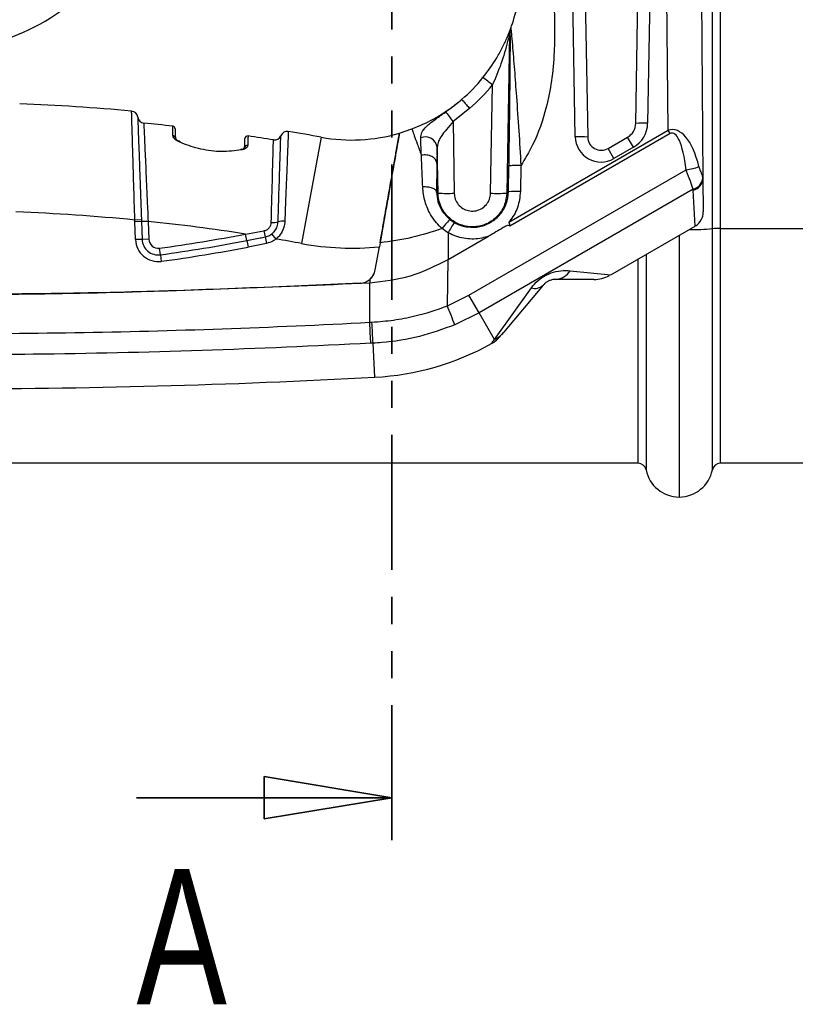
# Model space of a CAD drawing. Header units: millimetres. Extents: x 12 to 859, y 4 to 555.
# Tile 6 of 70: x 174 to 210, y 193 to 240. Entities that reach past the tile are written whole.
import ezdxf

# ---------------------------------------------------------------- set-up
doc = ezdxf.new("R2010")
doc.units = ezdxf.units.MM
doc.linetypes.add('PHANTOM', pattern=[12.7, 6.35, -1.27, 1.27, -1.27, 1.27, -1.27])
doc.styles.add('SLDTEXTSTYLE2', font='TXT', dxfattribs={"width": 0.75})

# ---------------------------------------------------------------- blocks, each defined once
blk = doc.blocks.new('_Closed')
at = {"color": 0, "linetype": 'ByBlock', "lineweight": -2}
for p, q in [((-1, 0.166667), (0, 0)), ((-1, 0.166667), (-1, -0.166667)), ((0, 0), (-1, -0.166667)), ((0, 0), (-1, 0))]:
    blk.add_line(p, q, dxfattribs=at)

msp = doc.modelspace()

# ---------------------------------------------------------------- linework, layer by layer
at = {"color": 7, "linetype": 'PHANTOM', "lineweight": 35}
msp.add_line((191.132, 201.159), (191.132, 302.738), dxfattribs=at)
at = {"color": 7, "linetype": 'Continuous', "lineweight": 25}
for p, q in [((199.748, 234.211), (199.61, 242.146)), ((200.193, 242.136), (200.331, 234.201)), ((202.587, 234.841), (202.712, 242)), ((203.271, 242.01), (203.146, 234.851)), ((204.106, 234.519), (204.041, 241.981)), ((205.66, 241.94), (205.745, 232.242)), ((206.56, 241.047), (206.56, 229.905)), ((206.186, 229.894), (206.186, 240.927)), ((196.718, 239.312), (196.684, 239.129)), ((196.656, 239.053), (196.526, 231.565)), ((195.764, 231.559), (195.853, 236.648)), ((194.78, 235.547), (194.002, 234.936)), ((191.484, 234.382), (192.072, 234.58)), ((194.002, 234.936), (194.061, 231.559)), ((187.81, 234.192), (186.89, 229.196)), ((196.624, 230.199), (204.106, 234.519)), ((204.197, 234.36), (196.671, 230.015)), ((201.284, 233.662), (202.206, 234.195)), ((202.48, 233.72), (202.206, 234.195)), ((204.197, 234.36), (204.106, 234.519)), ((193.262, 233.71), (193.242, 232.963)), ((193.3, 231.565), (193.262, 233.71)), ((201.558, 233.187), (201.284, 233.662)), ((202.48, 233.72), (201.558, 233.187)), ((196.611, 231.627), (196.632, 232.845)), ((197.191, 232.855), (197.17, 231.637)), ((194.746, 226.767), (204.958, 232.662)), ((205.741, 232.283), (205.745, 232.242)), ((205.745, 232.242), (205.758, 230.68)), ((193.3, 231.565), (193.233, 231.614)), ((205.288, 231.744), (195.227, 225.935)), ((196.526, 231.565), (196.611, 231.627)), ((205.291, 231.701), (205.288, 231.744)), ((179.364, 230.312), (179.053, 230.3)), ((179.056, 230.215), (179.053, 230.3)), ((179.367, 230.226), (179.056, 230.215)), ((179.085, 229.38), (179.056, 230.215)), ((179.364, 230.312), (179.367, 230.226)), ((179.678, 230.237), (179.367, 230.226)), ((179.367, 230.226), (179.396, 229.391)), ((179.678, 230.237), (179.707, 229.402)), ((193.857, 230.328), (194.072, 230.183)), ((201.41, 227.723), (205.377, 230.013)), ((184.253, 229.643), (185.114, 229.795)), ((184.312, 229.338), (184.253, 229.643)), ((185.179, 229.509), (185.24, 229.203)), ((185.69, 229.409), (185.497, 229.656)), ((193.777, 229.706), (193.776, 228.448)), ((193.776, 228.448), (195.671, 229.542)), ((206.186, 218.567), (206.186, 229.894)), ((206.56, 229.905), (231.907, 229.905)), ((206.56, 229.905), (206.56, 218.874)), ((179.396, 229.391), (179.085, 229.38)), ((179.707, 229.402), (179.396, 229.391)), ((184.312, 229.338), (184.371, 229.032)), ((185.24, 229.203), (184.371, 229.032)), ((190.351, 227.958), (190.543, 229.045)), ((180.254, 228.669), (180.212, 228.977)), ((180.254, 228.669), (180.296, 228.36)), ((203.071, 228.682), (203.071, 218.567)), ((193.737, 226.271), (193.776, 228.448)), ((189.641, 227.33), (190.091, 227.354)), ((190.088, 225.498), (190.091, 227.354)), ((190.091, 227.507), (190.091, 227.354)), ((198.24, 227.238), (196.381, 225.022)), ((200.616, 227.51), (198.824, 227.51)), ((193.737, 226.271), (194.746, 226.767)), ((195.227, 225.935), (194.746, 226.767)), ((195.948, 224.684), (197.684, 227.115)), ((195.227, 225.935), (194.086, 225.376)), ((195.948, 224.684), (195.227, 225.935)), ((190.244, 224.514), (190.141, 224.508)), ((202.697, 218.874), (137.091, 218.874)), ((231.907, 218.874), (206.56, 218.874))]:
    msp.add_line(p, q, dxfattribs=at)
at = {"color": 8, "linetype": 'Continuous', "lineweight": 25}
for p, q in [((205.377, 230.013), (205.291, 231.701)), ((204.628, 229.581), (204.628, 217.287)), ((202.697, 218.874), (202.697, 228.466)), ((199.506, 227.917), (201.41, 227.723)), ((190.329, 222.915), (190.244, 224.514))]:
    msp.add_line(p, q, dxfattribs=at)
at = {"color": 7, "linetype": 'Continuous', "lineweight": 35}
msp.add_line((179.132, 203.159), (191.132, 203.159), dxfattribs=at)
at = {"color": 7, "linetype": 'Continuous', "lineweight": 25, "flags": 128}
msp.add_lwpolyline([(190.141, 224.508), (190.136, 224.603), (190.13, 224.708), (190.124, 224.823), (190.117, 224.946), (190.11, 225.076), (190.103, 225.212), (190.096, 225.353), (190.088, 225.498)], dxfattribs=at)
at = {"color": 7, "linetype": 'Continuous', "lineweight": 25}
for centre, radius, start, end in [((169.894, 248.084), 9.779, 215.9336, 324.0664), ((197.222, 239.045), 0.566, 159.6782, 179.1461), ((189.248, 241.998), 7.937, 339.6759, 340.2214), ((188.677, 242.008), 8.509, 339.6759, 340.2214), ((189.248, 241.998), 7.938, 310.5451, 320.9162), ((191.405, 231.393), 6.885, 49.76, 54.4396), ((189.248, 242.013), 8.509, 310.5489, 320.9162), ((169.894, 136.949), 98.88, 84.77238, 87.82596), ((178.874, 235.101), 0.318, 6.1286, 84.7724), ((179.505, 235.169), 0.318, 186.1286, 264.4109), ((184.843, 228.559), 11.16, 34.8481, 37.7082), ((169.894, 136.949), 98.372, 83.61625, 84.41093), ((180.817, 234.584), 0.127, 2, 83.6162), ((201.825, 234.854), 0.762, 300, 359), ((201.813, 234.874), 1.334, 300, 359), ((202.938, 230.819), 4.038, 87.0437, 94.9968), ((180.841, 234.141), 0.119, 4.6388, 87.7387), ((184.354, 234.124), 0.127, 81.536, 178), ((169.894, 136.949), 98.372, 80.83254, 81.53604), ((185.617, 234.377), 0.318, 260.8325, 339.1149), ((186.21, 234.151), 0.318, 80.4711, 159.1149), ((169.894, 136.949), 98.88, 79.56079, 80.4711), ((189.248, 241.998), 7.937, 259.5608, 286.3584), ((192.694, 233.633), 0.574, 7.7298, 111.3041), ((199.969, 230.04), 4.177, 85.0181, 93.022), ((200.955, 234.232), 1.207, 181, 300), ((200.966, 234.212), 0.635, 181, 300), ((181.166, 233.947), 0.0354, 71.5793, 138.0978), ((184.334, 233.685), 0.123, 79.7982, 174.53), ((184.029, 233.573), 0.0373, 29.7676, 98.0342), ((204.706, 234.914), 2.266, 276.3794, 291.9827), ((205.105, 232.358), 0.641, 286.5707, 353.343), ((205.141, 232.287), 0.605, 284.3568, 355.7872), ((193.741, 239.437), 7.884, 266.7942, 272.3299), ((196.083, 239.437), 7.884, 267.6814, 273.2169), ((196.964, 227.296), 4.346, 87.2772, 94.6603), ((169.894, 136.949), 93.8, 84.3965, 87.81713), ((204.996, 230.673), 0.762, 302.609, 0.5), ((169.894, 136.949), 93.8, 81.19445, 84.01282), ((185.551, 231.011), 0.831, 263.9799, 286.0758), ((186.018, 229.488), 0.762, 83.8131, 108.075), ((197.422, 227.778), 4.124, 144.3302, 152.1183), ((169.894, 304.155), 75.883, 277.81468, 280.90766), ((189.891, 230.721), 4.866, 190.9703, 194.4273), ((206.489, 225.855), 4.051, 88.9976, 94.2888), ((180.151, 229.417), 1.067, 182, 277.8147), ((180.151, 229.417), 0.756, 182, 277.8147), ((180.151, 229.417), 0.444, 182, 277.8147), ((169.894, 304.155), 76.194, 277.81468, 280.90766), ((169.894, 304.155), 76.505, 277.81468, 280.90766), ((169.894, 136.949), 93.8, 79.56079, 80.3053), ((189.248, 241.998), 13.017, 259.5608, 275.7072), ((189.601, 228.091), 0.762, 273.006, 350), ((198.773, 228.371), 0.863, 273.4205, 328.2159), ((200.616, 229.098), 1.588, 270, 297.6271), ((197.855, 227.662), 0.573, 252.6873, 312.2437), ((163.091, 213.802), 33.085, 20.4764, 22.1397), ((-161.066, 207.418), 351.725, 2.78598, 2.94742), ((195.019, 225.868), 1.587, 300.0653, 320.0089), ((195.37, 225.872), 1.321, 295.9744, 319.9266), ((189.648, 235.597), 12.7, 273.0746, 299.0395), ((169.894, 603.367), 381, 270, 273.07463), ((202.697, 218.493), 0.381, 11.1599, 90), ((206.56, 218.493), 0.381, 90, 168.8401), ((204.628, 218.874), 1.588, 191.1599, 270), ((204.628, 218.874), 1.588, 270, 348.8401)]:
    msp.add_arc(centre, radius, start, end, dxfattribs=at)
at = {"color": 8, "linetype": 'Continuous', "lineweight": 25}
msp.add_arc((205.109, 243.601), 13.748, 269.9542, 274.4903, dxfattribs=at)
at = {"color": 7, "linetype": 'Continuous', "lineweight": 25}
for centre, major_axis, ratio, start_param, end_param in [((204.171, 230.627), (0.154, 3.921), 0.402197, 5.319504, 6.422076), ((204.247, 230.495), (0.053, 3.894), 0.210866, 5.305531, 6.408103)]:
    msp.add_ellipse(centre, major_axis=major_axis, ratio=ratio, start_param=start_param, end_param=end_param, dxfattribs=at)
for points, knots in [([(196.718, 239.312), (196.742, 239.383), (196.9, 239.836), (197.114, 240.673), (197.162, 241.484), (197.185, 241.859)], [0, 0, 0, 0, 0.0904, 0.57877, 1, 1, 1, 1]), ([(198.74, 241.887), (198.74, 241.529), (198.742, 240.706), (198.782, 239.477), (198.769, 238.149), (198.655, 236.871), (198.366, 235.393), (197.897, 234.038), (197.383, 233.176), (197.192, 232.855)], [0, 0, 0, 0, 0.115444, 0.264911, 0.395732, 0.54297, 0.677304, 0.880086, 1, 1, 1, 1]), ([(195.41, 236.994), (195.637, 237.299), (195.988, 237.769), (196.341, 238.423), (196.526, 238.821), (196.63, 239.08), (196.679, 239.206), (196.688, 239.231), (196.692, 239.241)], [0, 0, 0, 0, 0.374548, 0.576743, 0.777999, 0.868579, 0.947136, 1, 1, 1, 1]), ([(196.718, 239.312), (196.718, 239.312), (196.717, 239.311), (196.718, 239.293), (196.727, 239.207), (196.75, 238.982), (196.808, 238.36), (196.888, 237.357), (196.988, 235.993), (197.094, 234.499), (197.162, 233.405), (197.191, 232.857), (197.191, 232.857)], [0, 0, 0, 0, 0.000004, 0.029157, 0.058367, 0.095808, 0.18465, 0.364049, 0.544371, 0.772311, 0.999996, 1, 1, 1, 1]), ([(196.656, 239.053), (196.655, 239.047), (196.653, 239.039), (196.642, 238.988), (196.615, 238.873), (196.506, 238.425), (196.285, 237.651), (195.995, 236.977), (195.853, 236.648)], [0, 0, 0, 0, 0.023218, 0.036127, 0.10011, 0.184887, 0.603258, 1, 1, 1, 1]), ([(196.632, 232.845), (196.633, 232.941), (196.651, 234.002), (196.669, 235.469), (196.688, 237.235), (196.696, 238.214), (196.697, 238.839), (196.694, 239.058), (196.69, 239.132), (196.686, 239.13), (196.684, 239.129)], [0, 0, 0, 0, 0.042119, 0.469833, 0.655699, 0.841028, 0.924023, 0.954982, 0.977513, 1, 1, 1, 1]), ([(192.072, 234.58), (192.413, 234.725), (192.945, 234.952), (193.608, 235.357), (194.05, 235.669), (194.309, 235.884), (194.408, 235.966)], [0, 0, 0, 0, 0.392186, 0.61277, 0.851599, 1, 1, 1, 1]), ([(193.673, 235.385), (193.922, 235.574), (194.171, 235.764), (194.408, 235.967), (194.408, 235.967)], [0, 0, 0, 0, 0.999968, 1, 1, 1, 1]), ([(194.408, 235.966), (194.414, 235.961), (194.427, 235.95), (194.514, 235.854), (194.636, 235.715), (194.732, 235.603), (194.78, 235.547)], [0, 0, 0, 0, 0.25, 0.5, 0.75, 1, 1, 1, 1]), ([(179.053, 230.3), (179.036, 230.869), (179.001, 232.017), (178.96, 233.449), (178.927, 234.563), (178.907, 235.283), (178.904, 235.375), (178.903, 235.417)], [0, 0, 0, 0, 0.213228, 0.429925, 0.60121, 0.814404, 1, 1, 1, 1]), ([(179.19, 235.135), (179.191, 235.095), (179.194, 235.009), (179.218, 234.335), (179.256, 233.289), (179.297, 232.141), (179.335, 231.084), (179.355, 230.544), (179.364, 230.312)], [0, 0, 0, 0, 0.184863, 0.397407, 0.568437, 0.785294, 0.907929, 1, 1, 1, 1]), ([(192.485, 234.168), (192.494, 234.248), (192.514, 234.429), (192.736, 234.702), (193.123, 235), (193.468, 235.239), (193.643, 235.364), (193.673, 235.385)], [0, 0, 0, 0, 0.20964, 0.473081, 0.734585, 0.95553, 1, 1, 1, 1]), ([(179.475, 234.853), (179.475, 234.832), (179.478, 234.779), (179.501, 234.24), (179.547, 233.197), (179.6, 231.979), (179.646, 230.958), (179.669, 230.436), (179.678, 230.237)], [0, 0, 0, 0, 0.1347629, 0.3488062, 0.5648525, 0.7820462, 0.9170723, 1, 1, 1, 1]), ([(180.845, 234.26), (180.84, 234.441), (180.833, 234.651), (180.832, 234.706), (180.832, 234.709), (180.831, 234.711)], [0, 0, 0, 0, 0.74966, 0.874973, 1, 1, 1, 1]), ([(180.944, 234.589), (180.944, 234.584), (180.945, 234.565), (180.953, 234.329), (180.96, 234.151)], [0, 0, 0, 0, 0.250258, 1, 1, 1, 1]), ([(192.072, 234.58), (192.076, 234.564), (192.083, 234.533), (192.172, 234.284), (192.312, 233.9), (192.449, 233.533), (192.517, 233.348)], [0, 0, 0, 0, 0.24373, 0.501304, 0.748191, 1, 1, 1, 1]), ([(194.002, 234.936), (193.897, 234.809), (193.696, 234.565), (193.437, 234.238), (193.289, 233.961), (193.27, 233.786), (193.262, 233.71)], [0, 0, 0, 0, 0.29122, 0.55769, 0.80778, 1, 1, 1, 1]), ([(181.14, 233.97), (181.085, 233.999), (180.974, 234.055), (180.87, 234.162), (180.854, 234.227), (180.845, 234.26)], [0, 0, 0, 0, 0.327877, 0.662615, 1, 1, 1, 1]), ([(181.178, 233.982), (181.146, 233.996), (181.067, 234.032), (180.992, 234.094), (180.96, 234.149), (180.96, 234.145), (180.961, 234.143)], [0, 0, 0, 0, 0.225666, 0.550744, 0.838236, 1, 1, 1, 1]), ([(184.212, 233.697), (184.214, 233.761), (184.224, 234.028), (184.226, 234.085), (184.227, 234.128)], [0, 0, 0, 0, 0.243179, 1, 1, 1, 1]), ([(184.373, 234.249), (184.371, 234.203), (184.369, 234.149), (184.36, 233.907), (184.357, 233.839), (184.356, 233.806)], [0, 0, 0, 0, 0.756762, 0.882658, 1, 1, 1, 1]), ([(185.781, 230.213), (185.788, 230.407), (185.812, 231.139), (185.847, 232.224), (185.883, 233.332), (185.909, 234.107), (185.912, 234.212), (185.914, 234.264)], [0, 0, 0, 0, 0.088066, 0.331334, 0.52433, 0.763989, 1, 1, 1, 1]), ([(186.263, 234.464), (186.261, 234.41), (186.257, 234.301), (186.226, 233.499), (186.182, 232.346), (186.138, 231.216), (186.108, 230.45), (186.1, 230.246)], [0, 0, 0, 0, 0.235526, 0.474879, 0.66788, 0.911616, 1, 1, 1, 1]), ([(191.484, 234.382), (191.474, 234.327), (191.455, 234.218), (191.308, 233.386), (191.09, 232.146), (190.821, 230.625), (190.629, 229.534), (190.543, 229.045)], [0, 0, 0, 0, 0.194945, 0.389458, 0.595193, 0.818383, 1, 1, 1, 1]), ([(190.575, 229.228), (190.633, 229.556), (190.749, 230.215), (190.916, 231.163), (191.072, 232.044), (191.21, 232.827), (191.326, 233.487), (191.414, 233.986), (191.473, 234.32), (191.48, 234.361), (191.484, 234.382)], [0, 0, 0, 0, 0.124866, 0.250227, 0.375484, 0.50013, 0.626094, 0.749795, 0.875698, 1, 1, 1, 1]), ([(192.517, 233.348), (192.517, 233.348), (192.505, 233.612), (192.493, 233.9), (192.487, 234.128), (192.485, 234.168)], [0, 0, 0, 0, 0.000021, 0.823824, 1, 1, 1, 1]), ([(184.062, 233.592), (183.756, 233.554), (183.144, 233.478), (182.151, 233.605), (181.501, 233.82), (181.186, 233.951), (181.14, 233.97)], [0, 0, 0, 0, 0.319055, 0.63781, 0.946691, 1, 1, 1, 1]), ([(184.21, 233.692), (184.21, 233.693), (184.212, 233.696), (184.172, 233.657), (184.103, 233.624), (184.043, 233.616), (184.023, 233.614)], [0, 0, 0, 0, 0.2230711, 0.5578542, 0.8562934, 1, 1, 1, 1]), ([(184.356, 233.806), (184.355, 233.794), (184.35, 233.755), (184.305, 233.693), (184.207, 233.627), (184.11, 233.604), (184.062, 233.592)], [0, 0, 0, 0, 0.130135, 0.439907, 0.720607, 1, 1, 1, 1]), ([(185.464, 230.185), (185.467, 230.29), (185.483, 230.901), (185.511, 231.97), (185.541, 233.127), (185.562, 233.913), (185.565, 234.014), (185.566, 234.064)], [0, 0, 0, 0, 0.049698, 0.289127, 0.526688, 0.763356, 1, 1, 1, 1]), ([(192.577, 231.853), (192.563, 232.193), (192.54, 232.734), (192.523, 233.189), (192.517, 233.348), (192.517, 233.348)], [0, 0, 0, 0, 0.629786, 0.9999839, 1, 1, 1, 1]), ([(193.242, 232.963), (193.24, 232.814), (193.234, 232.411), (193.233, 231.922), (193.233, 231.614)], [0, 0, 0, 0, 0.370139, 1, 1, 1, 1]), ([(205.554, 232.813), (205.557, 232.801), (205.581, 232.704), (205.624, 232.6), (205.699, 232.428), (205.722, 232.349), (205.741, 232.283)], [0, 0, 0, 0, 0.0475114, 0.3730239, 0.4756994, 1, 1, 1, 1]), ([(205.288, 231.744), (205.246, 231.863), (205.164, 232.101), (205.027, 232.449), (204.965, 232.641), (204.958, 232.662)], [0, 0, 0, 0, 0.473116, 0.94171, 1, 1, 1, 1]), ([(193.233, 231.614), (193.229, 231.632), (193.221, 231.667), (193.178, 231.717), (193.113, 231.762), (193.029, 231.8), (192.928, 231.829), (192.816, 231.848), (192.697, 231.858), (192.617, 231.854), (192.577, 231.853)], [0, 0, 0, 0, 0.125, 0.249999, 0.374999, 0.499998, 0.624999, 0.749999, 0.875, 1, 1, 1, 1]), ([(193.491, 229.901), (193.491, 229.901), (193.299, 230.071), (192.966, 230.473), (192.654, 231.163), (192.602, 231.626), (192.577, 231.853)], [0, 0, 0, 0, 0.000013, 0.334301, 0.674275, 1, 1, 1, 1]), ([(193.233, 231.614), (193.244, 231.465), (193.267, 231.164), (193.477, 230.693), (193.731, 230.449), (193.857, 230.328)], [0, 0, 0, 0, 0.332611, 0.669204, 1, 1, 1, 1]), ([(196.526, 231.565), (196.505, 231.384), (196.463, 231.023), (196.177, 230.545), (195.761, 230.184), (195.246, 229.983), (194.695, 229.964), (194.169, 230.127), (193.726, 230.456), (193.417, 230.912), (193.31, 231.308), (193.301, 231.527), (193.3, 231.565)], [0, 0, 0, 0, 0.108407, 0.216981, 0.32576, 0.434339, 0.542765, 0.65111, 0.759471, 0.868014, 0.97691, 1, 1, 1, 1]), ([(194.061, 231.559), (194.062, 231.539), (194.067, 231.423), (194.123, 231.215), (194.286, 230.973), (194.52, 230.8), (194.798, 230.714), (195.089, 230.724), (195.36, 230.83), (195.58, 231.02), (195.731, 231.272), (195.753, 231.464), (195.764, 231.559)], [0, 0, 0, 0, 0.023016, 0.131993, 0.240709, 0.349125, 0.457391, 0.565671, 0.67411, 0.782822, 0.89145, 1, 1, 1, 1]), ([(194.072, 230.183), (194.096, 230.169), (194.287, 230.064), (194.686, 229.942), (195.265, 229.963), (195.806, 230.175), (196.243, 230.553), (196.545, 231.056), (196.589, 231.437), (196.611, 231.627)], [0, 0, 0, 0, 0.024267, 0.186801, 0.349283, 0.511826, 0.674538, 0.837246, 1, 1, 1, 1]), ([(197.17, 231.637), (197.141, 231.383), (197.083, 230.874), (196.805, 230.413), (196.632, 230.209), (196.624, 230.199)], [0, 0, 0, 0, 0.487279, 0.974599, 1, 1, 1, 1]), ([(185.114, 229.795), (185.162, 229.808), (185.256, 229.835), (185.369, 229.928), (185.447, 230.048), (185.458, 230.14), (185.464, 230.185)], [0, 0, 0, 0, 0.258337, 0.51113, 0.759109, 1, 1, 1, 1]), ([(185.497, 229.656), (185.531, 229.686), (185.623, 229.766), (185.733, 229.941), (185.776, 230.108), (185.781, 230.201), (185.781, 230.213)], [0, 0, 0, 0, 0.21002, 0.563532, 0.942414, 1, 1, 1, 1]), ([(186.1, 230.246), (186.099, 230.228), (186.091, 230.089), (186.027, 229.841), (185.871, 229.577), (185.738, 229.454), (185.69, 229.409)], [0, 0, 0, 0, 0.057842, 0.43903, 0.792469, 1, 1, 1, 1]), ([(196.671, 230.015), (196.67, 230.02), (196.667, 230.03), (196.658, 230.042), (196.643, 230.05), (196.619, 230.054), (196.554, 230.043), (196.468, 230.001), (196.28, 229.896), (196.022, 229.737), (195.788, 229.607), (195.671, 229.542)], [0, 0, 0, 0, 0.013634, 0.027385, 0.039622, 0.056962, 0.089545, 0.210673, 0.303327, 0.651663, 1, 1, 1, 1]), ([(196.624, 230.199), (196.625, 230.197), (196.643, 230.136), (196.657, 230.074), (196.671, 230.015)], [0, 0, 0, 0, 0.040736, 1, 1, 1, 1]), ([(184.312, 229.338), (184.519, 229.378), (184.809, 229.434), (185.097, 229.492), (185.179, 229.509)], [0, 0, 0, 0, 0.718555, 1, 1, 1, 1]), ([(185.179, 229.509), (185.253, 229.53), (185.367, 229.562), (185.463, 229.631), (185.497, 229.656)], [0, 0, 0, 0, 0.64523, 1, 1, 1, 1]), ([(193.491, 229.901), (193.015, 229.745), (192.064, 229.432), (191.072, 229.296), (190.575, 229.228)], [0, 0, 0, 0, 0.499598, 1, 1, 1, 1]), ([(193.777, 229.706), (193.777, 229.706), (193.677, 229.764), (193.584, 229.832), (193.491, 229.901)], [0, 0, 0, 0, 0.000087, 1, 1, 1, 1]), ([(195.671, 229.542), (195.569, 229.51), (195.225, 229.403), (194.597, 229.387), (194.065, 229.547), (193.81, 229.688), (193.777, 229.706)], [0, 0, 0, 0, 0.163596, 0.55272, 0.94192, 1, 1, 1, 1]), ([(185.69, 229.409), (185.641, 229.375), (185.506, 229.278), (185.344, 229.232), (185.24, 229.203)], [0, 0, 0, 0, 0.354737, 1, 1, 1, 1]), ([(190.091, 227.507), (190.152, 227.569), (190.279, 227.696), (190.327, 227.869), (190.351, 227.958)], [0, 0, 0, 0, 0.483934, 1, 1, 1, 1]), ([(197.684, 227.115), (197.78, 227.234), (197.953, 227.449), (198.237, 227.644), (198.523, 227.792), (198.858, 227.904), (199.231, 227.937), (199.432, 227.922), (199.506, 227.917)], [0, 0, 0, 0, 0.221811, 0.403507, 0.435529, 0.64271, 0.868409, 1, 1, 1, 1]), ([(189.641, 227.33), (185.956, 227.167), (178.588, 226.842), (168.313, 226.778), (158.831, 226.931), (153.042, 227.197), (150.147, 227.33)], [0, 0, 0, 0, 0.279999, 0.559997, 0.779998, 1, 1, 1, 1]), ([(150.147, 227.33), (154.533, 227.145), (163.306, 226.777), (176.481, 226.777), (185.254, 227.145), (189.641, 227.33)], [0, 0, 0, 0, 0.3333336, 0.6666664, 1, 1, 1, 1]), ([(189.641, 227.33), (189.727, 227.342), (189.891, 227.365), (190.026, 227.461), (190.091, 227.507)], [0, 0, 0, 0, 0.521491, 1, 1, 1, 1]), ([(198.824, 227.51), (198.774, 227.509), (198.708, 227.507), (198.581, 227.472), (198.513, 227.445), (198.452, 227.414), (198.394, 227.378), (198.331, 227.331), (198.279, 227.282), (198.252, 227.251), (198.24, 227.238)], [0, 0, 0, 0, 0.38421, 0.497959, 0.579273, 0.641636, 0.704188, 0.77986, 0.903137, 1, 1, 1, 1]), ([(190.194, 225.504), (190.532, 225.53), (191.209, 225.582), (192.402, 225.816), (193.239, 226.077), (193.737, 226.271), (193.737, 226.271)], [0, 0, 0, 0, 0.279689, 0.55937, 0.999992, 1, 1, 1, 1]), ([(149.7, 225.498), (149.7, 225.498), (153.928, 225.273), (162.772, 224.949), (176.243, 224.928), (185.474, 225.252), (190.088, 225.498), (190.088, 225.498)], [0, 0, 0, 0, 0.000001, 0.314363, 0.656952, 0.999999, 1, 1, 1, 1]), ([(190.088, 225.498), (190.088, 225.498), (190.123, 225.5), (190.159, 225.502), (190.194, 225.504)], [0, 0, 0, 0, 0.000282, 1, 1, 1, 1]), ([(194.086, 225.376), (193.536, 225.178), (192.423, 224.778), (191.113, 224.569), (190.38, 224.522), (190.244, 224.514)], [0, 0, 0, 0, 0.442953, 0.896045, 1, 1, 1, 1]), ([(196.381, 225.022), (196.336, 224.968), (196.281, 224.903), (196.275, 224.896), (196.274, 224.895)], [0, 0, 0, 0, 0.828919, 1, 1, 1, 1]), ([(190.141, 224.508), (187.498, 224.383), (182.21, 224.132), (172.815, 223.94), (161.954, 223.966), (153.751, 224.327), (149.647, 224.508)], [0, 0, 0, 0, 0.195942, 0.391971, 0.695825, 1, 1, 1, 1])]:
    msp.add_open_spline(points, degree=3, knots=knots, dxfattribs=at)
for points in [[(193.242, 232.963), (193.237, 232.993), (193.229, 233.055), (193.179, 233.142), (193.106, 233.219), (193.011, 233.283), (192.898, 233.33), (192.774, 233.357), (192.644, 233.366), (192.56, 233.354), (192.517, 233.348)], [(197.191, 232.855), (197.119, 232.856), (196.975, 232.858), (196.793, 232.856), (196.663, 232.852), (196.642, 232.848), (196.632, 232.845)], [(193.857, 230.328), (193.849, 230.323), (193.833, 230.311), (193.747, 230.214), (193.628, 230.072), (193.536, 229.958), (193.491, 229.901)], [(190.091, 227.354), (190.737, 227.427), (192.03, 227.574), (193.194, 228.157), (193.776, 228.448)]]:
    msp.add_open_spline(points, degree=3, dxfattribs=at)
at = {"color": 8, "linetype": 'Continuous', "lineweight": 25}
msp.add_open_spline([(195.807, 224.505), (195.807, 224.505), (195.806, 224.504), (195.904, 224.628), (195.948, 224.684)], degree=3, knots=[0, 0, 0, 0, 0.542032, 1, 1, 1, 1], dxfattribs=at)

# ---------------------------------------------------------------- block references
at = {"color": 7, "linetype": 'Continuous', "lineweight": 35, "xscale": 6, "yscale": 6}
msp.add_blockref('_Closed', (191.132, 203.159), dxfattribs=at)

# ---------------------------------------------------------------- texts
at = {"color": 7, "linetype": 'Continuous', "insert": (179.132, 199.8), "char_height": 6.35, "attachment_point": 1, "style": 'SLDTEXTSTYLE2'}
msp.add_mtext('A', dxfattribs=at)

doc.saveas('drawing.dxf')
